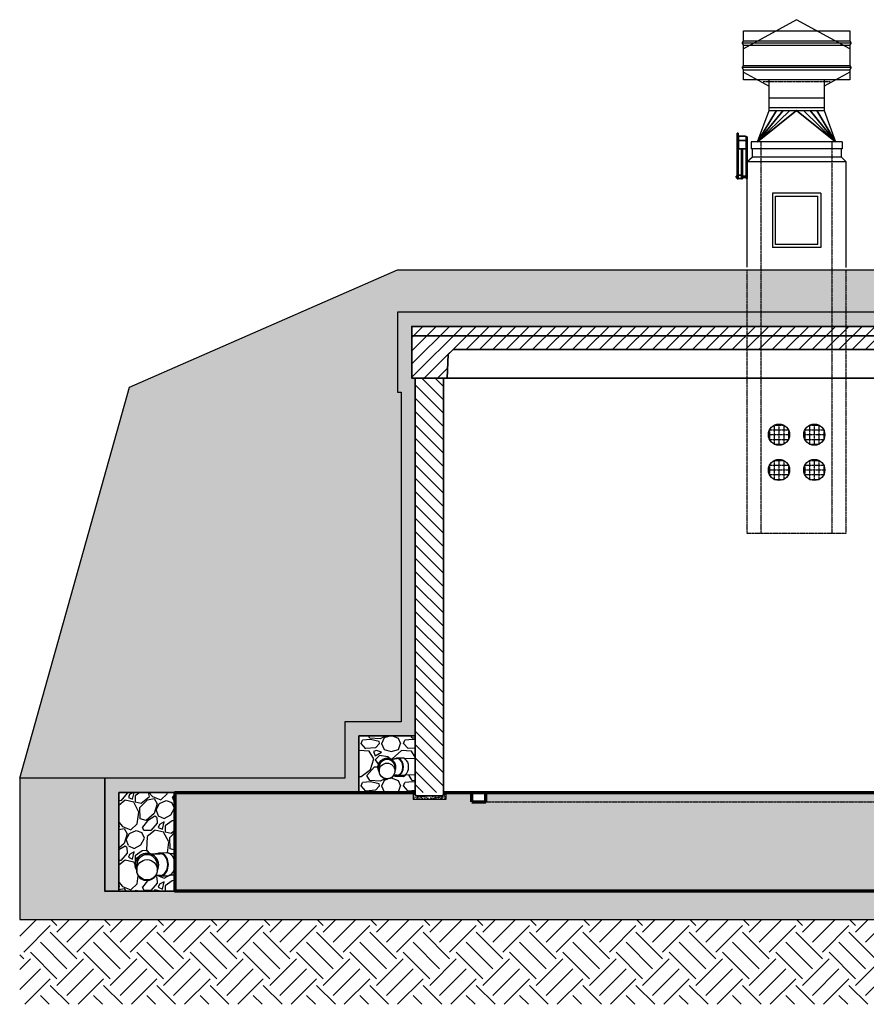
# Model space of a CAD drawing. Header units: inches. Extents: x -1088 to 2672, y -855 to 398.
# Tile 1 of 5: x -1088 to -728, y -855 to -436. Entities that reach past the tile are written whole.
import ezdxf

# ---------------------------------------------------------------- set-up
doc = ezdxf.new("R2010")
doc.units = ezdxf.units.IN
doc.header["$MEASUREMENT"] = 0
doc.linetypes.add('HIDDEN2', pattern=[0.1875, 0.125, -0.0625])
doc.layers.get('Defpoints').update_dxf_attribs({"color": 243})
doc.layers.add('A-WALL-PATT', color=9, linetype='Continuous', lineweight=18, true_color=0x808080)
for name, color, linetype in [('M-DETL-HDLN', 1, 'HIDDEN2'), ('M-DETL-MEDM', 3, 'Continuous'), ('P-PIPE', 3, 'Continuous'), ('S-EARTH', 8, 'Continuous'), ('S-FLOR-HDLN', 1, 'HIDDEN2'), ('S-FLOR-PATT', 8, 'Continuous'), ('S-GRVL', 8, 'Continuous'), ('S-SAND-PATT', 8, 'Continuous'), ('S-SECT-CONC', 4, 'Continuous')]:
    doc.layers.add(name, color=color, linetype=linetype)
for name, color, linetype, lineweight in [('S-FLOR-FTPT', 4, 'Continuous', 70), ('S-ROOF-OTLN', 3, 'Continuous', 35), ('S-ROOF-PATT', 8, 'Continuous', 18), ('S-WALL-PCST', 4, 'Continuous', 35)]:
    doc.layers.add(name, color=color, linetype=linetype, lineweight=lineweight)

msp = doc.modelspace()

# ---------------------------------------------------------------- hatches: boundary and pattern name
at = {"layer": 'A-WALL-PATT'}
h = msp.add_hatch(dxfattribs=at)
h.set_pattern_fill('AR-SAND', color=256, scale=0.47243857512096, style=0)
h.set_pattern_definition([(37.50000000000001, (-2118.188693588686, -949.0631684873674), (-0.02976049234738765, 0.9103058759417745), [0, -0.7181066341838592, 0, -0.8031455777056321, 0, -0.7677126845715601]), (7.499999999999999, (-2118.188693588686, -949.0631684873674), (0.8361107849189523, 1.333290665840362), [0, -0.3873996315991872, 0, -0.6472408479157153, 0, -0.248030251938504]), (327.5, (-2118.769793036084, -949.0631684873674), (1.47124074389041, 0.002673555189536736), [0, -0.23621928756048, 0, -0.8503894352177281, 0, -1.110230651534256]), (317.5, (-2118.769793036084, -949.0631684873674), (1.420210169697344, 0.4146477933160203), [0, -0.11810964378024, 0, -0.5574775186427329, 0, -0.637792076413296])])
h.paths.add_polyline_path([(-914.0567224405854, -766.141110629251), (-919.1674120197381, -766.141110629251), (-919.6790623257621, -765.6293021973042), (-919.6790623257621, -764.641147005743), (-920.6365980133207, -764.6411181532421), (-920.636598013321, -767.6411031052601), (-914.0567224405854, -767.6411031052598)])
h.paths.add_polyline_path([(-906.7271123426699, -764.6411181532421), (-907.6869725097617, -764.6410892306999), (-907.6869725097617, -765.6291708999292), (-908.1991006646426, -766.141110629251), (-913.3128199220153, -766.141110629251), (-913.3128199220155, -767.6411031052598), (-906.7271123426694, -767.6411031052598)])
at = {"layer": 'S-EARTH'}
h = msp.add_hatch(dxfattribs=at)
h.set_pattern_fill('EARTH', color=256, scale=36, angle=45)
h.set_pattern_definition([(45, (-668.953695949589, -30.22293234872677), (0, 12.72792206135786), [9, -9]), (45, (-671.3401813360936, -27.83644696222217), (0, 12.72792206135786), [9, -9]), (45, (-673.7266667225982, -25.44996157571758), (0, 12.72792206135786), [9, -9]), (135, (-673.7266667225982, -23.85897131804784), (-12.72792206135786, 1.77635683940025e-15), [9, -9]), (135, (-671.3401813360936, -21.47248593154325), (-12.72792206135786, 1.77635683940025e-15), [9, -9]), (135, (-668.953695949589, -19.08600054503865), (-12.72792206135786, 1.77635683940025e-15), [9, -9])])
h.paths.add_polyline_path([(-927.1871038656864, -560.6411181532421), (-927.1871038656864, -594.6411181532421), (-925.6871038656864, -594.6411181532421), (-925.6871038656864, -734.654690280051), (-949.6871038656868, -734.654690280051), (-949.6871038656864, -758.6411181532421), (-1087.810897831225, -758.6411181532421), (-1041.089005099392, -592.5113849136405), (-927.1871038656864, -542.6411181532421), (-588.1871038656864, -542.6411181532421), (-474.2852026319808, -592.5113849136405), (-427.5633099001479, -758.6411181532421), (-565.6871038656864, -758.6411181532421), (-565.6871038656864, -734.654690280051), (-589.6871038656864, -734.654690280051), (-589.6871038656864, -594.6411181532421), (-588.1871038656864, -594.6411181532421), (-588.1871038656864, -560.6411181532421)])
h = msp.add_hatch(dxfattribs=at)
h.set_pattern_fill('EARTH', color=256, scale=64, angle=45)
h.set_pattern_definition([(45, (0, -764.6411181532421), (0, 22.62741699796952), [16, -16]), (45, (-4.242640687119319, -760.3984774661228), (0, 22.62741699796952), [16, -16]), (45, (-8.485281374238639, -756.1558367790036), (0, 22.62741699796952), [16, -16]), (135, (-8.485281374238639, -753.3274096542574), (-22.62741699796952, 1.77635683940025e-15), [16, -16]), (135, (-4.242640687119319, -749.0847689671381), (-22.62741699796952, 1.77635683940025e-15), [16, -16]), (135, (0, -744.8421282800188), (-22.62741699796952, 1.77635683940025e-15), [16, -16])])
h.paths.add_polyline_path([(-427.5633099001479, -818.6411181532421), (-1087.810897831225, -818.6411181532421), (-1087.810897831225, -854.6411181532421), (-427.5633099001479, -854.6411181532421)])
at = {"layer": 'S-FLOR-PATT'}
h = msp.add_hatch(dxfattribs=at)
h.set_pattern_fill('AR-CONC', color=8)
h.set_pattern_definition([(49.99999999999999, (0, -623.1132889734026), (7.172601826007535, -0.6275213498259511), [0.75, -8.25]), (355, (0, -623.1132889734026), (-1.38751333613, 7.521921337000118), [0.6, -6.6]), (100.45144446, (0.5977168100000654, -623.1655824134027), (5.78508846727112, 6.894399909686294), [0.6374019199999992, -7.011421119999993]), (46.18420000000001, (0, -621.1132889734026), (10.67241330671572, -1.655192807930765), [1.125, -12.375]), (96.63563549, (0.8893674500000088, -621.2512220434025), (9.346619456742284, 9.741186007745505), [0.95610342, -10.5171376]), (351.1841639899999, (0, -621.1132889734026), (9.346619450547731, 9.741186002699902), [0.9, -9.90000001]), (21, (1, -621.6132889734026), (5.969070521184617, -4.026188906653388), [0.75, -8.25]), (326.0000000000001, (1, -621.6132889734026), (2.433153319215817, 7.25150045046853), [0.6, -6.6]), (71.45144474, (1.497422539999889, -621.9488047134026), (8.402223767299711, 3.225311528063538), [0.6374019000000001, -7.01142112]), (37.50000000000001, (0, -623.1132889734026), (0.1215985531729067, 3.328938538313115), [0, -6.52, 0, -6.7, 0, -6.625]), (7.499999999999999, (0, -623.1132889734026), (2.630695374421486, 3.944117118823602), [0, -3.82, 0, -6.37, 0, -2.525]), (327.5, (-2.230000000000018, -623.1132889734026), (5.33822436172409, -0.2255487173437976), [0, -2.5, 0, -7.8, 0, -10.35]), (317.5, (-3.230000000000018, -623.1132889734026), (5.831861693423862, 1.001049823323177), [0, -3.25, 0, -5.18, 0, -7.35])])
h.paths.add_polyline_path([(-619.6871038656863, -768.6411181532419), (-625.6871038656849, -768.6411181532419), (-625.6871038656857, -764.6411181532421), (-889.687103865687, -764.6411181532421), (-889.6871038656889, -768.6411181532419), (-895.6871038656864, -768.6411181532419), (-895.6871038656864, -764.6411181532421), (-906.7271123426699, -764.6411181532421), (-906.7271123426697, -767.6411031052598), (-920.636598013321, -767.6411031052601), (-920.6365980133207, -764.6411181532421), (-1021.687103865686, -764.6411181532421), (-1021.687103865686, -806.6411181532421), (-493.6871038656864, -806.6411181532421), (-493.6871038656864, -764.6411181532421), (-594.72711234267, -764.6411181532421), (-594.7271123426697, -767.6411031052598), (-608.636598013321, -767.6411031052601), (-608.6365980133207, -764.6411181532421), (-619.6871038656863, -764.6411181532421)])
at = {"layer": 'S-GRVL'}
h = msp.add_hatch(dxfattribs=at)
h.set_pattern_fill('AR-SAND', color=256)
h.set_pattern_definition([(37.50000000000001, (0, 0), (-0.06299335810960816, 1.926823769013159), [0, -1.52, 0, -1.7, 0, -1.625]), (7.499999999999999, (0, 0), (1.769776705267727, 2.82214606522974), [0, -0.82, 0, -1.37, 0, -0.525]), (327.5, (-1.23, 0), (3.114141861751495, 0.005659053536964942), [0, -0.5, 0, -1.8, 0, -2.35]), (317.5, (-1.23, 0), (3.006126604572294, 0.8776755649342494), [0, -0.25, 0, -1.18, 0, -1.35])])
h.paths.add_polyline_path([(-757.6871038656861, -566.6411181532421), (-594.1871038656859, -566.6411181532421), (-594.1871038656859, -588.6411181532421), (-595.6871038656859, -588.6411181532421), (-595.6871038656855, -740.654690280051), (-571.6871038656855, -740.654690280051), (-571.6871038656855, -764.6411181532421), (-469.6871038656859, -764.6411181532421), (-469.6871038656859, -806.6411181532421), (-463.6871038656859, -806.654690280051), (-463.6871038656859, -758.654690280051), (-565.6871038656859, -758.6411181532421), (-565.6871038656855, -734.654690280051), (-589.6871038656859, -734.654690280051), (-589.6871038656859, -594.6411181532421), (-588.1871038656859, -594.6411181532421), (-588.1871038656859, -560.6411181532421), (-757.6871038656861, -560.6411181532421), (-927.1871038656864, -560.6411181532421), (-927.1871038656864, -594.6411181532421), (-925.6871038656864, -594.6411181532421), (-925.6871038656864, -734.654690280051), (-949.6871038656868, -734.654690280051), (-949.6871038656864, -758.6411181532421), (-1051.687103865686, -758.654690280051), (-1051.687103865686, -806.654690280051), (-1045.687103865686, -806.6411181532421), (-1045.687103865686, -764.6411181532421), (-943.6871038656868, -764.6411181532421), (-943.6871038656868, -740.654690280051), (-919.6871038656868, -740.654690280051), (-919.6871038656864, -588.6411181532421), (-921.1871038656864, -588.6411181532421), (-921.1871038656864, -566.6411181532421)])
h = msp.add_hatch(dxfattribs=at)
h.set_pattern_fill('GRAVEL', color=256, scale=18)
h.set_pattern_definition([(228.012787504, (18.96, 12), (-144.0000000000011, -162.0000000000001), [2.421648, -239.7435848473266]), (184.969740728, (17.34, 10.2), (215.9999999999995, 18.00000000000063), [4.155624, -411.4066457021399]), (132.510447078, (13.2, 9.84), (180.0000000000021, -197.9999999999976), [2.930184, -290.0885867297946]), (267.273689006, (6.18, 5.34), (18.00000000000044, 360.0000000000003), [3.784283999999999, -374.6440447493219]), (292.833654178, (6, 1.56), (-89.99999999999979, 216.0000000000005), [3.710789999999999, -367.3687163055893]), (357.273689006, (7.44, -1.859999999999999), (-360.0000000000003, 18.00000000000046), [3.784283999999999, -374.6440447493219]), (37.6942404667, (11.22, -2.04), (-234, -179.9999999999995), [5.004522, -495.447273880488]), (72.2553283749, (15.18, 1.02), (126.0000000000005, 396.0000000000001), [4.724783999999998, -467.753786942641]), (121.429565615, (16.62, 5.52), (-144.0000000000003, 233.9999999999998), [3.7971, -375.913315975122]), (175.236358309, (14.64, 8.76), (197.9999999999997, -18.00000000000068), [4.334976, -212.4137264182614]), (222.397437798, (10.32, 9.12), (-215.9999999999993, -197.9999999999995), [5.606064, -555.0007500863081]), (138.814074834, (24, 5.16), (-126.0000000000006, 108), [1.913417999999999, -189.4292066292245]), (171.46923439, (22.56, 6.419999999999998), (234, -35.99999999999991), [3.640266, -360.387205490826]), (225, (18.96, 6.959999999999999), (-1.998401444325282e-15, -17.99999999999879), [2.545578, -22.9102661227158]), (203.198590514, (17.7, 9.12), (89.9999999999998, 35.99999999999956), [1.370844, -135.7130719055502]), (291.801409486, (16.44, 8.580000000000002), (-17.99999999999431, 54.00000000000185), [1.938654, -94.994312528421]), (30.96375653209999, (17.16, 6.779999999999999), (54.00000000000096, 35.99999999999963), [3.148722, -101.8084121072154]), (161.565051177, (19.86, 8.4), (36.00000000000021, -17.99999999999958), [2.276838, -54.64415988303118]), (16.389540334, (6, 8.580000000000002), (179.9999999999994, 54.00000000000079), [3.1896, -315.7712126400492]), (70.3461759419, (9.06, 9.48), (-72.00000000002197, -198.0000000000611), [2.675898, -264.913339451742]), (293.198590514, (19.86, 12), (-35.99999999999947, 89.99999999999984), [2.74167, -134.3422459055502]), (343.610459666, (20.94, 9.48), (-179.9999999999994, 54.00000000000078), [3.189599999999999, -315.7712126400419]), (339.44395478, (6, -2.58), (-90.00000000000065, 36.00000000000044), [3.075839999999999, -150.7162274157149]), (294.775140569, (8.879999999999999, -3.66), (-90.0000000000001, 198), [2.577204, -255.143575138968]), (66.8014094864, (20.04, -6), (35.99999999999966, 89.99999999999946), [2.74167, -134.3422459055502]), (17.3540246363, (21.12, -3.48), (-233.9999999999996, -71.99999999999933), [3.017358, -298.71762505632]), (69.44395478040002, (11.22, -6), (-36.00000000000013, -89.99999999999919), [1.53792, -152.254147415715]), (101.309932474, (18.96, -6), (-17.99999999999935, 72.00000000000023), [0.91782, -90.8645312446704]), (165.963756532, (18.78, -5.1), (53.99999999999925, -18.00000000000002), [3.71079, -70.5051112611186]), (186.009005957, (15.18, -4.2), (180.0000000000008, 17.99999999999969), [3.4389, -340.4506171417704]), (303.690067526, (17.16, 5.16), (-17.99999999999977, 35.99999999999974), [2.595995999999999, -62.30392695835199]), (353.157226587, (18.6, 3), (306.0000000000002, -36.00000000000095), [4.532292, -448.6961272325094]), (60.9453959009, (23.1, 2.459999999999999), (-71.99999999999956, -125.9999999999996), [1.853208, -183.468134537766]), (90, (24, 4.080000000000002), (-18, 18), [1.08, -16.92]), (120.256437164, (14.82, -3.66), (72.00000000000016, -126.0000000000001), [2.500632, -247.5633598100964]), (48.01278750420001, (13.56, -1.5), (144, 161.9999999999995), [4.843296, -237.3219368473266]), (0, (16.8, 2.1), (18, 18), [4.68, -13.32]), (325.3048464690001, (21.48, 2.1), (180.0000000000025, -125.9999999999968), [2.846051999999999, -281.7589374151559]), (254.054604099, (23.82, 0.4799999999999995), (-18.00000000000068, -72.00000000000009), [2.620836, -128.421142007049]), (207.645975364, (23.1, -2.04), (-341.9999999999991, -180.0000000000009), [4.26717, -422.4505352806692]), (175.42607874, (19.32, -4.02), (-233.9999999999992, 18.00000000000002), [4.514381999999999, -446.9233213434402])])
edge = h.paths.add_edge_path()
edge.add_arc((-931.7084279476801, -755.6019255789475), 3.308280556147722, 184.4144162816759, 328.5015159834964, ccw=False)
edge.add_arc((-931.7760574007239, -753.9061315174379), 3.773922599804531, 70.30340156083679, 211.1190669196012, ccw=False)
edge.add_line((-930.5040969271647, -750.3530190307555), (-928.3775022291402, -750.3087170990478))
edge.add_line((-928.3775022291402, -750.3087170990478), (-927.5103716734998, -749.9591666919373))
edge.add_line((-927.5103716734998, -749.9591666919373), (-924.7128779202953, -749.9591666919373))
edge.add_line((-924.7128779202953, -749.9591666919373), (-924.3308783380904, -750.224284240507))
edge.add_line((-924.3308783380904, -750.224284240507), (-919.6775961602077, -750.1253931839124))
edge.add_line((-919.6871038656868, -750.1275389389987), (-919.6871038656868, -740.654690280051))
edge.add_line((-919.6871038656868, -740.654690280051), (-943.6871038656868, -740.654690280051))
edge.add_line((-943.6871038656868, -740.654690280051), (-943.6871038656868, -764.6411181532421))
edge.add_line((-943.6871038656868, -764.6411181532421), (-919.6871038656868, -764.6411181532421))
edge.add_line((-919.6871038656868, -764.6411181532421), (-919.6871038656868, -757.1602341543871))
edge.add_line((-919.6871038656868, -757.1602341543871), (-924.2193462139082, -757.2494397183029))
edge.add_line((-924.2193462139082, -757.2494397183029), (-925.2011221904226, -757.5130977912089))
edge.add_line((-925.2011221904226, -757.5130977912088), (-927.3471946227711, -757.55533772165))
edge.add_line((-927.3471946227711, -757.5553377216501), (-928.3338304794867, -757.3304227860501))
edge.add_line((-928.3338304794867, -757.3304227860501), (-928.8876093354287, -757.3304227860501))
h = msp.add_hatch(dxfattribs=at)
h.set_pattern_fill('GRAVEL', color=256, scale=18, angle=45)
h.set_pattern_definition([(273.012787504, (-3.563818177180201, 21.89202594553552), (12.72792206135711, -216.3746750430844), [2.421647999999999, -239.7435848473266]), (229.969740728, (-3.43653895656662, 19.47372075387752), (140.0071426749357, 165.4629867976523), [4.155624, -411.4066457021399]), (177.510447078, (-6.10940258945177, 16.29174023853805), (267.2863632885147, -12.72792206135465), [2.930184, -290.0885867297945]), (312.273689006, (-7.891311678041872, 8.145870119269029), (-241.8305191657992, 267.2863632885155), [3.784284, -374.644044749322]), (337.833654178, (-5.345727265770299, 5.345727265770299), (-216.3746750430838, 89.09545442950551), [3.71079, -367.3687163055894]), (42.27368900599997, (-1.909188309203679, 3.945655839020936), (-267.2863632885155, -241.8305191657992), [3.784284, -374.644044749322]), (82.69424046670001, (0.8909545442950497, 6.491240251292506), (-38.1837661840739, -292.7422074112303), [5.004522, -495.447273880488]), (117.2553283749, (1.527350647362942, 11.45512985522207), (-190.9188309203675, 369.1097397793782), [4.724784, -467.7537869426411]), (166.429565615, (-0.6363961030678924, 15.65534413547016), (-267.2863632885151, 63.63961030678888), [3.7971, -375.913315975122]), (220.236358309, (-4.327493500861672, 16.54629867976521), (152.7350647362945, 127.2792206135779), [4.334976, -212.4137264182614]), (267.3974377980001, (-7.636753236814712, 13.74615582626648), (-12.72792206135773, -292.7422074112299), [5.606064, -555.0007500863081]), (183.814074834, (4.836610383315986, 20.61923373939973), (-165.4629867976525, -12.72792206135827), [1.913418, -189.4292066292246]), (216.46923439, (2.927422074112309, 20.49195451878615), (190.9188309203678, 140.0071426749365), [3.640266, -360.387205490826]), (270, (0, 18.32820776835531), (12.727922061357, -12.727922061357), [2.545578, -22.9102661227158]), (248.198590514, (-2.418305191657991, 18.96460387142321), (38.18376618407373, 89.09545442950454), [1.370844, -135.7130719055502]), (336.801409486, (-2.927422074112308, 17.69181166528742), (-50.91168824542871, 25.45584412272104), [1.938654, -94.994312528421]), (75.9637565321, (-1.145512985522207, 16.92813634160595), (12.72792206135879, 63.63961030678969), [3.148722, -101.8084121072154]), (206.5650511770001, (-0.381837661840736, 19.98283763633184), (38.18376618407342, 12.7279220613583), [2.276838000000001, -54.64415988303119]), (61.38954033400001, (-10.30961686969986, 10.30961686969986), (89.09545442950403, 165.4629867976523), [3.1896, -315.7712126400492]), (115.3461759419, (-8.782266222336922, 13.10975972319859), (89.09545442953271, -190.9188309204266), [2.675898, -264.913339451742]), (338.198590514, (-2.927422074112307, 22.52842204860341), (-89.09545442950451, 38.18376618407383), [2.74167, -134.3422459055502]), (28.61045966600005, (-0.3818376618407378, 21.51018828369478), (-165.4629867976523, -89.09545442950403), [3.1896, -315.7712126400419]), (24.44395478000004, (-2.418305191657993, 2.418305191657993), (-89.09545442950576, -38.18376618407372), [3.07584, -150.716227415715]), (339.775140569, (0.3818376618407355, 3.691097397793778), (-203.6467529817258, 76.36753236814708), [2.577204, -255.143575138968]), (111.8014094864, (9.927779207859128, 9.927779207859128), (-38.18376618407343, 89.09545442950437), [2.74167, -134.3422459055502]), (62.3540246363, (8.909545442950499, 12.4733636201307), (-114.5512985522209, -216.3746750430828), [3.017358, -298.71762505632]), (114.4439547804, (3.691097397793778, 3.691097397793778), (38.18376618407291, -89.09545442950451), [1.53792, -152.254147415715]), (146.309932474, (9.164103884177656, 9.164103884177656), (-63.63961030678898, 38.18376618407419), [0.91782, -90.8645312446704]), (210.963756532, (8.400428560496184, 9.673220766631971), (50.91168824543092, 25.45584412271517), [3.71079, -70.50511126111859]), (231.009005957, (5.218448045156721, 7.764032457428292), (114.5512985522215, 140.0071426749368), [3.4389, -340.4506171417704]), (348.690067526, (0, 15.78262335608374), (-38.18376618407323, 12.72792206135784), [2.595996, -62.303926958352]), (38.15722658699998, (2.545584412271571, 15.27350647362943), (241.8305191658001, 190.9188309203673), [4.532291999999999, -448.6961272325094]), (105.9453959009, (6.10940258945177, 18.07364932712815), (38.18376618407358, -140.0071426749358), [1.853208, -183.468134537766]), (135, (5.600285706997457, 19.85555841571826), (-25.45584412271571, 3.552713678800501e-15), [1.08, -16.92]), (165.256437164, (4.582051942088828, 7.891311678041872), (140.0071426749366, -38.18376618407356), [2.500632, -247.5633598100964]), (93.01278750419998, (2.163746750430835, 8.527707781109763), (-12.72792206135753, 216.3746750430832), [4.843296, -237.3219368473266]), (45, (1.909188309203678, 13.36431816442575), (0, 25.45584412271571), [4.68, -13.32]), (10.30484646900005, (5.218448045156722, 16.67357790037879), (216.3746750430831, 38.18376618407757), [2.846052, -281.7589374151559]), (299.054604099, (8.01859089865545, 17.18269478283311), (38.18376618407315, -63.63961030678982), [2.620836, -128.421142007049]), (252.645975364, (9.291383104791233, 14.89166881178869), (-114.5512985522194, -369.1097397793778), [4.267169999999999, -422.4505352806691]), (220.42607874, (8.01859089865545, 10.81873375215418), (-178.1909088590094, -152.7350647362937), [4.514381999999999, -446.9233213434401])])
h.paths.add_polyline_path([(-1051.687103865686, -758.6411181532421), (-1087.810897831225, -758.6411181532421), (-1087.810897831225, -818.6411181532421), (-427.5633099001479, -818.6411181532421), (-427.5633099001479, -758.6411181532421), (-463.6871038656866, -758.6411181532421), (-463.6871038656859, -782.654690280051), (-463.6871038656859, -806.6411181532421), (-1051.687103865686, -806.6411181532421), (-1051.687103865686, -782.654690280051)])
h = msp.add_hatch(dxfattribs=at)
h.set_pattern_fill('GRAVEL', color=256, scale=18, angle=45)
h.set_pattern_definition([(273.012787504, (14.02986366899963, 166.4722752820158), (12.72792206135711, -216.3746750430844), [2.421647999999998, -239.7435848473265]), (229.969740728, (14.15714288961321, 164.0539700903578), (140.0071426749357, 165.4629867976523), [4.155624, -411.4066457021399]), (177.510447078, (11.48427925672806, 160.8719895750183), (267.2863632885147, -12.72792206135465), [2.930183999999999, -290.0885867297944]), (312.273689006, (9.702370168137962, 152.7261194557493), (-241.8305191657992, 267.2863632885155), [3.784284, -374.644044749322]), (337.833654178, (12.24795458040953, 149.9259766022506), (-216.3746750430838, 89.09545442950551), [3.710789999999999, -367.3687163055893]), (42.27368900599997, (15.68449353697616, 148.5259051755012), (-267.2863632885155, -241.8305191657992), [3.784284, -374.644044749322]), (82.69424046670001, (18.48463639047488, 151.0714895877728), (-38.1837661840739, -292.7422074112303), [5.004522, -495.447273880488]), (117.2553283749, (19.12103249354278, 156.0353791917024), (-190.9188309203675, 369.1097397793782), [4.724784, -467.7537869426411]), (166.429565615, (16.95728574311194, 160.2355934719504), (-267.2863632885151, 63.63961030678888), [3.7971, -375.913315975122]), (220.236358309, (13.26618834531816, 161.1265480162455), (152.7350647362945, 127.2792206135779), [4.334976, -212.4137264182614]), (267.3974377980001, (9.956928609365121, 158.3264051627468), (-12.72792206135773, -292.7422074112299), [5.606064, -555.0007500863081]), (183.814074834, (22.43029222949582, 165.19948307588), (-165.4629867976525, -12.72792206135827), [1.913418, -189.4292066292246]), (216.46923439, (20.52110392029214, 165.0722038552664), (190.9188309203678, 140.0071426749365), [3.640266, -360.387205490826]), (270, (17.59368184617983, 162.9084571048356), (12.727922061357, -12.727922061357), [2.545578, -22.9102661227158]), (248.198590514, (15.17537665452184, 163.5448532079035), (38.18376618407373, 89.09545442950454), [1.370844, -135.7130719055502]), (336.801409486, (14.66625977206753, 162.2720610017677), (-50.91168824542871, 25.45584412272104), [1.938654, -94.994312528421]), (75.9637565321, (16.44816886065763, 161.5083856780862), (12.72792206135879, 63.63961030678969), [3.148722, -101.8084121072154]), (206.5650511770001, (17.2118441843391, 164.5630869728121), (38.18376618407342, 12.7279220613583), [2.276838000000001, -54.64415988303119]), (61.38954033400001, (7.28406497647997, 154.8898662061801), (89.09545442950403, 165.4629867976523), [3.1896, -315.7712126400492]), (115.3461759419, (8.811415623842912, 157.6900090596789), (89.09545442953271, -190.9188309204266), [2.675898, -264.913339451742]), (338.198590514, (14.66625977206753, 167.1086713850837), (-89.09545442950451, 38.18376618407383), [2.74167, -134.3422459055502]), (28.61045966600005, (17.2118441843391, 166.0904376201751), (-165.4629867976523, -89.09545442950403), [3.189599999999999, -315.7712126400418]), (24.44395478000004, (15.17537665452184, 146.9985545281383), (-89.09545442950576, -38.18376618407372), [3.07584, -150.716227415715]), (339.775140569, (17.97551950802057, 148.2713467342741), (-203.6467529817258, 76.36753236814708), [2.577204, -255.143575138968]), (111.8014094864, (27.52146105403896, 154.5080285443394), (-38.18376618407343, 89.09545442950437), [2.74167, -134.3422459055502]), (62.3540246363, (26.50322728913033, 157.053612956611), (-114.5512985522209, -216.3746750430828), [3.017358, -298.71762505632]), (114.4439547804, (21.28477924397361, 148.2713467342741), (38.18376618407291, -89.09545442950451), [1.53792, -152.254147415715]), (146.309932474, (26.75778573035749, 153.7443532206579), (-63.63961030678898, 38.18376618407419), [0.91782, -90.8645312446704]), (210.963756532, (25.99411040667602, 154.2534701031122), (50.91168824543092, 25.45584412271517), [3.710789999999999, -70.50511126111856]), (231.009005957, (22.81212989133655, 152.3442817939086), (114.5512985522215, 140.0071426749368), [3.4389, -340.4506171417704]), (348.690067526, (17.59368184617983, 160.362872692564), (-38.18376618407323, 12.72792206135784), [2.595996, -62.303926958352]), (38.15722658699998, (20.1392662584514, 159.8537558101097), (241.8305191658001, 190.9188309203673), [4.532291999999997, -448.6961272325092]), (105.9453959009, (23.7030844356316, 162.6538986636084), (38.18376618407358, -140.0071426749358), [1.853208, -183.468134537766]), (135, (23.19396755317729, 164.4358077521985), (-25.45584412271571, 3.552713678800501e-15), [1.08, -16.92]), (165.256437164, (22.17573378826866, 152.4715610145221), (140.0071426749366, -38.18376618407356), [2.500632, -247.5633598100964]), (93.01278750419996, (19.75742859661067, 153.10795711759), (-12.72792206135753, 216.3746750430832), [4.843296, -237.3219368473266]), (45, (19.50287015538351, 157.944567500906), (0, 25.45584412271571), [4.68, -13.32]), (10.30484646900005, (22.81212989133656, 161.2538272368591), (216.3746750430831, 38.18376618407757), [2.846051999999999, -281.7589374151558]), (299.054604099, (25.61227274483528, 161.7629441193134), (38.18376618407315, -63.63961030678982), [2.620836, -128.421142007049]), (252.645975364, (26.88506495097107, 159.471918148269), (-114.5512985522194, -369.1097397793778), [4.267169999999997, -422.450535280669]), (220.42607874, (25.61227274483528, 155.3989830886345), (-178.1909088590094, -152.7350647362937), [4.514381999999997, -446.92332134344])])
edge = h.paths.add_edge_path()
edge.add_line((-1021.687103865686, -790.3887256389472), (-1021.687103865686, -764.6411181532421))
edge.add_line((-1021.687103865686, -764.6411181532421), (-1045.687103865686, -764.6411181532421))
edge.add_line((-1045.687103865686, -764.6411181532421), (-1045.687103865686, -806.6411181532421))
edge.add_line((-1045.687103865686, -806.6411181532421), (-1021.687103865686, -806.6411181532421))
edge.add_line((-1021.687103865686, -806.6411181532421), (-1021.687103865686, -799.7401726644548))
edge.add_line((-1021.687103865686, -799.7401726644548), (-1023.934664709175, -799.7844101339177))
edge.add_line((-1023.934664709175, -799.7844101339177), (-1024.725771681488, -800.2605606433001))
edge.add_line((-1024.725771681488, -800.2605606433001), (-1028.591173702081, -800.230515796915))
edge.add_line((-1028.591173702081, -800.230515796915), (-1029.359685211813, -799.9556599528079))
edge.add_line((-1029.359685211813, -799.9556599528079), (-1030.091169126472, -799.9055851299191))
edge.add_arc((-1033.801506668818, -797.9122438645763), 4.211889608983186, 179.2425400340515, 331.7535351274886, ccw=False)
edge.add_arc((-1033.848350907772, -795.3271172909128), 4.872641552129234, 73.30209095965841, 211.2726994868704, ccw=False)
edge.add_line((-1032.448316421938, -790.6599405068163), (-1030.146616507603, -790.6156385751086))
edge.add_line((-1030.146616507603, -790.6156385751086), (-1028.58331268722, -790.3945858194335))
edge.add_line((-1028.58331268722, -790.3945858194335), (-1026.718073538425, -790.2462187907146))
edge.add_line((-1026.718073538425, -790.2462187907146), (-1025.383554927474, -790.2048580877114))
edge.add_line((-1025.383554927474, -790.2048580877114), (-1023.855285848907, -790.5601239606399))
edge.add_line((-1023.855285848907, -790.5601239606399), (-1021.687103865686, -790.3887256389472))
at = {"layer": 'S-ROOF-PATT'}
h = msp.add_hatch(dxfattribs=at)
h.set_pattern_fill('ANSI31', color=256, scale=32)
h.set_pattern_definition([(45, (0, -623.1132889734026), (-2.82842712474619, 2.82842712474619), [])])
h.paths.add_polyline_path([(-903.5489148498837, -576.5161181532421), (-905.6624238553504, -578.6296271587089), (-906.1871038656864, -588.6411181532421), (-921.1871038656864, -588.6411181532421), (-921.1871038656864, -570.6411181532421), (-594.1871038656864, -570.6411181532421), (-594.1871038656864, -588.6411181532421), (-609.1871038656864, -588.6411181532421), (-609.7117838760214, -578.6296271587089), (-611.8252928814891, -576.5161181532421)])
h.paths.add_polyline_path([(-921.1871038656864, -570.6411181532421), (-594.1871038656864, -570.6411181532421), (-594.1871038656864, -566.6411181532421), (-921.1871038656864, -566.6411181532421)])
h = msp.add_hatch(dxfattribs=at)
h.set_pattern_fill('ANSI31', color=256, scale=32, angle=90)
h.set_pattern_definition([(135, (0, -623.1132889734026), (-2.82842712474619, -2.82842712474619), [])])
h.paths.add_polyline_path([(-919.6871038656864, -764.6411181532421), (-919.6871038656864, -588.6411181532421), (-907.6871038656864, -588.6411181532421), (-907.6871038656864, -764.6411181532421)])

# ---------------------------------------------------------------- linework, layer by layer
at = {"layer": 'Defpoints'}
for p, q in [((-943.6871038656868, -764.6411181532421), (-943.6871038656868, -740.654690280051)), ((-943.6871038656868, -740.654690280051), (-919.6871038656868, -740.654690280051)), ((-919.6871038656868, -740.654690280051), (-919.6871038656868, -764.6411181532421)), ((-919.6871038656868, -764.6411181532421), (-943.6871038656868, -764.6411181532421)), ((-1045.687103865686, -806.6411181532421), (-1045.687103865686, -782.654690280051)), ((-1021.687103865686, -782.654690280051), (-1021.687103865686, -806.6411181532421)), ((-1021.687103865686, -806.6411181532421), (-1045.687103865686, -806.6411181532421))]:
    msp.add_line(p, q, dxfattribs=at)
for points in [[(-927.1871038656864, -560.6411181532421), (-927.1871038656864, -594.6411181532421), (-925.6871038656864, -594.6411181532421), (-925.6871038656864, -734.654690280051), (-949.6871038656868, -734.654690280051), (-949.6871038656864, -758.6411181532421), (-1087.810897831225, -758.6411181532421), (-1041.089005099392, -592.5113849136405), (-927.1871038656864, -542.6411181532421), (-588.1871038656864, -542.6411181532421), (-474.2852026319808, -592.5113849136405), (-427.5633099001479, -758.6411181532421), (-565.6871038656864, -758.6411181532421), (-565.6871038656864, -734.654690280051), (-589.6871038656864, -734.654690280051), (-589.6871038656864, -594.6411181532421), (-588.1871038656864, -594.6411181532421), (-588.1871038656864, -560.6411181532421), (-927.1871038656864, -560.6411181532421)], [(-928.9257227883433, -757.3304227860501), (-928.9323288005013, -757.3422026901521)], [(-1030.080907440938, -799.8901691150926), (-1030.089534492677, -799.9055529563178)]]:
    msp.add_lwpolyline(points, dxfattribs=at)
msp.add_lwpolyline([(-919.6871038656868, -750.1275389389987), (-919.6871038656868, -740.654690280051), (-943.6871038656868, -740.654690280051), (-943.6871038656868, -764.6411181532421), (-919.6871038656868, -764.6411181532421), (-919.6871038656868, -757.1602341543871), (-924.2193462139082, -757.2494397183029), (-925.2011221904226, -757.5130977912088), (-927.3471946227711, -757.5553377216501), (-928.3338304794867, -757.3304227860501), (-928.8876093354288, -757.3304227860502, -0.7271233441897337), (-935.0068942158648, -755.8565635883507, -0.7055247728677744), (-930.5040969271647, -750.3530190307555), (-928.3775022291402, -750.3087170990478), (-927.5103716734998, -749.9591666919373), (-924.7128779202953, -749.9591666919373), (-924.3308783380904, -750.224284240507), (-919.6775961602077, -750.1253931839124)], format="xyb", dxfattribs=at)
for points in [[(-427.5633099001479, -818.6411181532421), (-427.5633099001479, -758.6411181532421), (-463.6871038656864, -758.654690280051), (-463.6871038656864, -806.654690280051), (-1051.687103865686, -806.6411181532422), (-1051.687103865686, -758.6411181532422), (-1087.810897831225, -758.6411181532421), (-1087.810897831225, -818.6411181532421)], [(-1051.687103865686, -758.6411181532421), (-1087.810897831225, -758.6411181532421), (-1087.810897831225, -818.6411181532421), (-427.5633099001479, -818.6411181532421), (-427.5633099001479, -758.6411181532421), (-463.6871038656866, -758.6411181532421), (-463.6871038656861, -782.654690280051), (-463.6871038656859, -782.654690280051), (-463.6871038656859, -806.6411181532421), (-1051.687103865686, -806.6411181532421), (-1051.687103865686, -782.654690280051), (-1051.687103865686, -782.654690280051)]]:
    msp.add_lwpolyline(points, close=True, dxfattribs=at)
msp.add_lwpolyline([(-1021.687103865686, -790.3887256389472), (-1021.687103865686, -764.6411181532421), (-1045.687103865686, -764.6411181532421), (-1045.687103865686, -806.6411181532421), (-1021.687103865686, -806.6411181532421), (-1021.687103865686, -799.7401726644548), (-1023.934664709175, -799.7844101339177), (-1024.725771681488, -800.2605606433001), (-1028.591173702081, -800.230515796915), (-1029.359685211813, -799.9556599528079), (-1030.091169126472, -799.9055851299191, -0.7848825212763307), (-1038.013028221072, -797.8565635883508, -0.6870921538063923), (-1032.448316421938, -790.6599405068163), (-1030.146616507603, -790.6156385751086), (-1028.58331268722, -790.3945858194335), (-1026.718073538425, -790.2462187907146), (-1025.383554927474, -790.2048580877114), (-1023.855285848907, -790.5601239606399)], format="xyb", close=True, dxfattribs=at)
at = {"layer": 'M-DETL-HDLN'}
for p, q in [((-772.6871038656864, -654.6411181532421), (-772.6871038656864, -488.1968002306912)), ((-742.6871038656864, -488.1968002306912), (-742.6871038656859, -654.6411181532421)), ((-778.6871038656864, -654.6411181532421), (-778.6871038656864, -542.8681038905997)), ((-736.6871038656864, -542.6411181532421), (-736.6871038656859, -654.6411181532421)), ((-736.6871038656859, -654.6411181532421), (-778.6871038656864, -654.6411181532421))]:
    msp.add_line(p, q, dxfattribs=at)
msp.add_lwpolyline([(-771.8948738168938, -462.6411181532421), (-743.4066110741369, -462.6411181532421)], dxfattribs=at)
at = {"layer": 'M-DETL-MEDM'}
for p, q in [((-757.6155940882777, -436.3744649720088), (-780.1780940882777, -448.6869649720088)), ((-735.0530940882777, -448.6869649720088), (-757.6155940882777, -436.3744649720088)), ((-734.7453495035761, -446.2990694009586), (-780.3739111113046, -446.2990694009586)), ((-780.1780940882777, -445.3929170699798), (-735.0530940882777, -445.3929170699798)), ((-780.1780940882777, -447.2052217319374), (-735.0530940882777, -447.2052217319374)), ((-780.1780940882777, -455.8181807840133), (-735.0530940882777, -455.8181807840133)), ((-734.7453495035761, -456.7243331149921), (-780.3739111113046, -456.7243331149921)), ((-780.1780940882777, -457.6304854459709), (-735.0530940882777, -457.6304854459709)), ((-780.1780940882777, -458.6665172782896), (-769.3030940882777, -464.5619649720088)), ((-735.0530940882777, -458.6665172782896), (-745.9280940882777, -464.5619649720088)), ((-769.3030940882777, -469.5093002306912), (-769.3030940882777, -461.9369649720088)), ((-745.9280940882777, -461.9369649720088), (-745.9280940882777, -469.5093002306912)), ((-769.3030940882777, -475.0093002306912), (-769.3030940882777, -469.5093002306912)), ((-769.3030940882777, -469.5093002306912), (-745.9280940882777, -469.5093002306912)), ((-745.9280940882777, -469.5093002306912), (-745.9280940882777, -475.0093002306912)), ((-774.2496038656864, -488.1968002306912), (-769.3030940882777, -475.0093002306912)), ((-745.9280940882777, -473.7593002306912), (-769.3030940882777, -473.7593002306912)), ((-769.3030940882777, -475.0093002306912), (-745.9280940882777, -475.0093002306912)), ((-745.9280940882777, -475.0093002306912), (-741.0621038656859, -488.1968002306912)), ((-738.2557866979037, -488.1968002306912), (-776.9309210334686, -488.1968002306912)), ((-776.9309210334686, -488.1968002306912), (-776.9309210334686, -491.2301066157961)), ((-738.2557866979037, -488.1968002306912), (-738.2557866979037, -491.2301066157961)), ((-738.2557866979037, -491.2301066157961), (-776.9309210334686, -491.2301066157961)), ((-776.4371038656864, -494.6411181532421), (-776.4371038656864, -491.2301066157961)), ((-738.7496038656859, -491.2036181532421), (-738.7496038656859, -494.6591377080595)), ((-778.6871038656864, -496.6411181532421), (-776.4371038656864, -494.6411181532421)), ((-778.6871038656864, -541.5061894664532), (-778.6871038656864, -496.6411181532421)), ((-778.6871038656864, -496.6411181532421), (-736.6871038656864, -496.6411181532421)), ((-776.4371038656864, -494.6411181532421), (-738.7496038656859, -494.6411181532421)), ((-738.7496038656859, -494.6591377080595), (-736.6871038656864, -496.6411181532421)), ((-736.6871038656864, -496.6411181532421), (-736.6871038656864, -541.5818541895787))]:
    msp.add_line(p, q, dxfattribs=at)
at = {"layer": 'M-DETL-MEDM', "linetype": 'Continuous'}
for p, q in [((-747.3343440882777, -510.0786181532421), (-767.8968440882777, -510.0786181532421)), ((-767.8968440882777, -510.0786181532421), (-767.8968440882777, -533.2036181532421)), ((-747.3343440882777, -510.0786181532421), (-747.3343440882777, -533.2036181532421)), ((-766.6155940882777, -531.9223681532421), (-766.6155940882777, -511.3598681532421)), ((-766.6155940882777, -511.3598681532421), (-748.6155940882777, -511.3598681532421)), ((-748.6155940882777, -531.9223681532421), (-748.6155940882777, -511.3598681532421)), ((-747.3343440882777, -533.2036181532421), (-767.8968440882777, -533.2036181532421)), ((-748.6155940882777, -531.9223681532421), (-766.6155940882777, -531.9223681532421))]:
    msp.add_line(p, q, dxfattribs=at)
at = {"layer": 'M-DETL-MEDM'}
msp.add_lwpolyline([(-735.0530940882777, -451.5117012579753), (-735.0530940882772, -455.8181807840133, 0.1316524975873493), (-735.0196004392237, -455.9431807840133), (-734.6407707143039, -456.5993331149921, -0.2679491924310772), (-734.6407707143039, -456.8493331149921), (-735.0196004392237, -457.5054854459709, 0.1316524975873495), (-735.0530940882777, -457.6304854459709), (-735.0530940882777, -461.9369649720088), (-780.1780940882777, -461.9369649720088), (-780.1780940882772, -457.6304854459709, 0.1316524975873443), (-780.2115877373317, -457.5054854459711), (-780.5904174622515, -456.8493331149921, -0.2679491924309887), (-780.5904174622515, -456.5993331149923), (-780.2115877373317, -455.9431807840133, 0.1316524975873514), (-780.1780940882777, -455.8181807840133), (-780.1780940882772, -447.2052217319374, 0.1316524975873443), (-780.2115877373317, -447.0802217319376), (-780.5904174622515, -446.4240694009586, -0.2679491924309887), (-780.5904174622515, -446.1740694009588), (-780.2115877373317, -445.5179170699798, 0.1316524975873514), (-780.1780940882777, -445.3929170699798), (-780.1780940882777, -441.0864375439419), (-735.0530940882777, -441.0864375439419), (-735.0530940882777, -445.3929170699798, 0.1316524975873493), (-735.0196004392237, -445.5179170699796), (-734.6407707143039, -446.1740694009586, -0.2679491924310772), (-734.6407707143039, -446.4240694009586), (-735.0196004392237, -447.0802217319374, 0.1316524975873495), (-735.0530940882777, -447.2052217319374)], format="xyb", close=True, dxfattribs=at)
for centre in [(-765.1155940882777, -612.6411181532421), (-750.1155940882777, -612.6411181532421), (-765.1155940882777, -627.6400697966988), (-750.1155940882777, -627.6400697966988)]:
    msp.add_circle(centre, 4.5, dxfattribs=at)
at = {"layer": 'P-PIPE'}
for p, q in [((-930.5040969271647, -750.3530190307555), (-927.4115497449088, -750.2885940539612)), ((-925.2011221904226, -750.01564044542), (-927.4217579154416, -750.0593479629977)), ((-924.3308783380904, -750.224284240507), (-919.6797666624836, -750.1273860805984)), ((-927.3519041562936, -757.3110960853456), (-928.9335804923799, -757.3422273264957)), ((-925.2011221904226, -757.5130977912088), (-927.4217579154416, -757.5568053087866)), ((-919.6794471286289, -757.1600834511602), (-924.2193462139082, -757.2494397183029)), ((-1025.216804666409, -790.337506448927), (-1028.116820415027, -790.3945858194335)), ((-1032.142168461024, -790.7781024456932), (-1028.10348916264, -790.693967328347)), ((-1024.080318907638, -790.6099826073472), (-1021.687103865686, -790.5601239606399)), ((-1028.025595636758, -799.8649296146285), (-1030.091169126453, -799.9055851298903)), ((-1025.216804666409, -800.1287316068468), (-1028.116820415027, -800.1858109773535)), ((-1021.687103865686, -799.7401726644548), (-1023.934664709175, -799.7844101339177))]:
    msp.add_line(p, q, dxfattribs=at)
at = {"layer": 'P-PIPE', "lineweight": -3}
for p, q in [((-934.9996038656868, -753.9274846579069), (-934.9996038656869, -755.7602357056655)), ((-928.3746038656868, -753.9274846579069), (-928.3746038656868, -755.7602357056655)), ((-1038.013028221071, -795.4461380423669), (-1038.013028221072, -797.839599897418)), ((-1029.361179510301, -795.4461380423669), (-1029.361179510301, -797.839599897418))]:
    msp.add_line(p, q, dxfattribs=at)
for centre, radius in [((-931.6871038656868, -755.5008242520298), 3.3125), ((-1033.687103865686, -797.5008242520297), 4.325924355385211)]:
    msp.add_circle(centre, radius, dxfattribs=at)
for centre, radius, start, end in [((-931.6871038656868, -753.9274846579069), 3.785714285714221, 330.6744029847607, 209.3255970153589), ((-931.6871038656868, -753.9274846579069), 3.3125, 0, 179.9999999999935), ((-1033.687103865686, -795.4461380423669), 4.943913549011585, 330.6744029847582, 209.3255970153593), ((-1033.687103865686, -795.4461380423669), 4.325924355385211, 0, 179.9999999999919)]:
    msp.add_arc(centre, radius, start, end, dxfattribs=at)
at = {"layer": 'P-PIPE'}
for centre, major_axis, ratio, start_param, end_param in [((-927.4217579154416, -753.8080766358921), (0, -3.748728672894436), 0.7109002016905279, 5.933880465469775, 9.791579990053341), ((-927.4217579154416, -753.8005178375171), (0, -3.511953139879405), 0.7109002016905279, 6.283185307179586, 9.420689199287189), ((-925.2011221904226, -753.7643691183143), (0, -3.748728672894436), 0.7109002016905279, 0, 3.169575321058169), ((-1028.116820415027, -795.2901983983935), (0, -4.895612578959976), 0.710900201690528, 5.933880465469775, 9.791579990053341), ((-1025.216804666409, -795.233119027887), (0, -4.895612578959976), 0.710900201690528, 0, 3.169575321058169), ((-1028.116820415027, -795.2803270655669), (0, -4.586398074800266), 0.7109002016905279, 6.283185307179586, 9.420689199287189)]:
    msp.add_ellipse(centre, major_axis=major_axis, ratio=ratio, start_param=start_param, end_param=end_param, dxfattribs=at)
at = {"layer": 'S-EARTH'}
for p, q in [((-1041.089005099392, -592.5113849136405), (-927.1871038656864, -542.6411181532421)), ((-927.1871038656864, -542.6411181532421), (-588.1871038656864, -542.6411181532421))]:
    msp.add_line(p, q, dxfattribs=at)
at = {"layer": 'S-EARTH', "linetype": 'HIDDEN2'}
for p, q in [((-769.146722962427, -610.6411181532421), (-761.0844652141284, -610.6411181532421)), ((-769.1155940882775, -610.579565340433), (-769.1155940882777, -614.7026709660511)), ((-767.1771469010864, -608.6411181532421), (-763.054041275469, -608.6411181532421)), ((-767.1155940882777, -608.6099892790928), (-767.1155940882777, -616.6722470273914)), ((-765.1155940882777, -608.1411181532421), (-765.1155940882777, -617.1411181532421)), ((-763.1155940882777, -608.6099892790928), (-763.1155940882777, -616.6722470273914)), ((-761.1155940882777, -610.5795653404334), (-761.1155940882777, -614.7026709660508)), ((-754.146722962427, -610.6411181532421), (-746.0844652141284, -610.6411181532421)), ((-754.1155940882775, -610.579565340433), (-754.1155940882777, -614.7026709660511)), ((-752.1771469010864, -608.6411181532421), (-748.054041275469, -608.6411181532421)), ((-752.1155940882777, -608.6099892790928), (-752.1155940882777, -616.6722470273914)), ((-750.1155940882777, -608.1411181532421), (-750.1155940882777, -617.1411181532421)), ((-748.1155940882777, -608.6099892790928), (-748.1155940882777, -616.6722470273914)), ((-746.1155940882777, -610.5795653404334), (-746.1155940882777, -614.7026709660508)), ((-769.6155940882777, -612.6411181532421), (-760.6155940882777, -612.6411181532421)), ((-769.146722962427, -614.6411181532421), (-761.0844652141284, -614.6411181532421)), ((-754.6155940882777, -612.6411181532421), (-745.6155940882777, -612.6411181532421)), ((-754.146722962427, -614.6411181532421), (-746.0844652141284, -614.6411181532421)), ((-767.1771469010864, -616.6411181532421), (-763.054041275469, -616.6411181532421)), ((-752.1771469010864, -616.6411181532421), (-748.054041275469, -616.6411181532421)), ((-765.1155940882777, -623.1400697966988), (-765.1155940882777, -632.1400697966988)), ((-750.1155940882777, -623.1400697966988), (-750.1155940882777, -632.1400697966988)), ((-769.146722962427, -625.6400697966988), (-761.0844652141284, -625.6400697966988)), ((-769.1155940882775, -625.5785169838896), (-769.1155940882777, -629.7016226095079)), ((-767.1771469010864, -623.6400697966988), (-763.054041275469, -623.6400697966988)), ((-767.1155940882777, -623.6089409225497), (-767.1155940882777, -631.6711986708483)), ((-763.1155940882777, -623.6089409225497), (-763.1155940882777, -631.6711986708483)), ((-761.1155940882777, -625.57851698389), (-761.1155940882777, -629.7016226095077)), ((-754.146722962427, -625.6400697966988), (-746.0844652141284, -625.6400697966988)), ((-754.1155940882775, -625.5785169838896), (-754.1155940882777, -629.7016226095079)), ((-752.1771469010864, -623.6400697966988), (-748.054041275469, -623.6400697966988)), ((-752.1155940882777, -623.6089409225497), (-752.1155940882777, -631.6711986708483)), ((-748.1155940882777, -623.6089409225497), (-748.1155940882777, -631.6711986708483)), ((-746.1155940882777, -625.57851698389), (-746.1155940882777, -629.7016226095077)), ((-769.6155940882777, -627.6400697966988), (-760.6155940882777, -627.6400697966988)), ((-769.146722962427, -629.6400697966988), (-761.0844652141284, -629.6400697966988)), ((-754.6155940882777, -627.6400697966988), (-745.6155940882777, -627.6400697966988)), ((-754.146722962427, -629.6400697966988), (-746.0844652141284, -629.6400697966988)), ((-767.1771469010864, -631.6400697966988), (-763.054041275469, -631.6400697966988)), ((-752.1771469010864, -631.6400697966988), (-748.054041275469, -631.6400697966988))]:
    msp.add_line(p, q, dxfattribs=at)
at = {"layer": 'S-FLOR-FTPT'}
for p, q in [((-895.6871038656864, -768.6411181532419), (-895.6871038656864, -764.6411181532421)), ((-889.6871038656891, -768.6411181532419), (-889.6871038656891, -764.6411181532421)), ((-895.6871038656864, -768.6411181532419), (-889.6871038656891, -768.6411181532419))]:
    msp.add_line(p, q, dxfattribs=at)
for points in [[(-595.6871038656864, -764.6411181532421), (-493.6871038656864, -764.6411181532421), (-493.6871038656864, -806.6411181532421), (-1021.687103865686, -806.6411181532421), (-1021.687103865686, -764.6411181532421), (-919.6871038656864, -764.6411181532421)], [(-907.6871038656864, -764.6411181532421), (-607.6871038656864, -764.6411181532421)]]:
    msp.add_lwpolyline(points, dxfattribs=at)
at = {"layer": 'S-FLOR-HDLN'}
msp.add_line((-889.6871038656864, -768.6411181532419), (-625.6871038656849, -768.6411181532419), dxfattribs=at)
at = {"layer": 'S-ROOF-OTLN', "color": 1}
for p, q in [((-763.3655940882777, -475.0093002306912), (-774.2496038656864, -488.1968002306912)), ((-757.6155940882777, -475.0093002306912), (-774.2496038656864, -488.1968002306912)), ((-774.2496038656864, -488.1968002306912), (-760.4905940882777, -475.0093002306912)), ((-766.1780940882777, -475.0093002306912), (-774.2496038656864, -488.1968002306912)), ((-741.0621038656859, -488.1968002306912), (-757.6155940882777, -475.0093002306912)), ((-754.7405940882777, -475.0093002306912), (-741.0621038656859, -488.1968002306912)), ((-741.0621038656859, -488.1968002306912), (-751.8655940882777, -475.0093002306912)), ((-749.0530940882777, -475.0093002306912), (-741.0621038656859, -488.1968002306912)), ((-782.8948455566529, -484.5256779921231), (-782.8948455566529, -503.9819295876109)), ((-782.4991959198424, -484.5256779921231), (-782.8948455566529, -484.5256779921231)), ((-782.4991959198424, -503.9819295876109), (-782.4991959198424, -484.5256779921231)), ((-782.2909050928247, -490.9755868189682), (-782.2909050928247, -486.1488709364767)), ((-779.0827535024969, -487.6427763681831), (-782.2909050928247, -487.6427763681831)), ((-782.0535153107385, -485.91148115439), (-779.320143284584, -485.91148115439)), ((-779.0827535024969, -503.834084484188), (-779.0827535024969, -486.1488709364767)), ((-779.0827535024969, -486.1488709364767), (-779.0827535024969, -490.9755868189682)), ((-778.6871038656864, -486.1488709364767), (-779.0827535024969, -486.1488709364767)), ((-778.6871038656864, -503.834084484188), (-778.6871038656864, -486.1488709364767)), ((-782.0535153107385, -491.2129766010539), (-779.320143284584, -491.2129766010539)), ((-781.0521085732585, -491.2129766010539), (-781.0521085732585, -503.9819295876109)), ((-780.656458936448, -503.9819295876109), (-780.656458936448, -491.2129766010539)), ((-783.3187266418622, -502.8612412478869), (-782.8948455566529, -502.8612412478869)), ((-782.8948455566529, -502.8612412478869), (-783.3187266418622, -502.8612412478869)), ((-783.3187266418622, -502.8612412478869), (-783.3187266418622, -503.4774330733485)), ((-783.3187266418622, -503.4774330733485), (-782.8948455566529, -503.4774330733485)), ((-782.8948455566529, -503.9819295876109), (-782.4991959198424, -503.9819295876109)), ((-781.0521085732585, -502.4368020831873), (-782.4991959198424, -502.4368020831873)), ((-782.4991959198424, -503.834084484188), (-781.0521085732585, -503.834084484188)), ((-781.0521085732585, -503.9819295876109), (-780.656458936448, -503.9819295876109)), ((-780.656458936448, -502.8612412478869), (-779.0827535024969, -502.8612412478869)), ((-779.0827535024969, -502.8612412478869), (-780.656458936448, -502.8612412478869)), ((-780.656458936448, -503.4774330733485), (-779.0827535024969, -503.4774330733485)), ((-778.6871038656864, -503.834084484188), (-779.0827535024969, -503.834084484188)), ((-906.1871038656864, -588.6411181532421), (-609.1871038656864, -588.6411181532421))]:
    msp.add_line(p, q, dxfattribs=at)
at = {"layer": 'S-ROOF-OTLN'}
for points in [[(-921.1871038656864, -570.6411181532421), (-594.1871038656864, -570.6411181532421), (-594.1871038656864, -566.6411181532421), (-921.1871038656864, -566.6411181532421)], [(-903.5489148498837, -576.5161181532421), (-905.6624238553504, -578.6296271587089), (-906.1871038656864, -588.6411181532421), (-921.1871038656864, -588.6411181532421), (-921.1871038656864, -570.6411181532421), (-594.1871038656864, -570.6411181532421), (-594.1871038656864, -588.6411181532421), (-609.1871038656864, -588.6411181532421), (-609.7117838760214, -578.6296271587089), (-611.8252928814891, -576.5161181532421)]]:
    msp.add_lwpolyline(points, close=True, dxfattribs=at)
at = {"layer": 'S-ROOF-OTLN', "color": 1}
for centre, start, end in [((-782.0535153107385, -486.1488709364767), 90, 180), ((-779.320143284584, -486.1488709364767), 0, 90), ((-782.0535153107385, -490.9755868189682), 180, 270), ((-779.320143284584, -490.9755868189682), 270, 0)]:
    msp.add_arc(centre, 0.2373897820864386, start, end, dxfattribs=at)
at = {"layer": 'S-SAND-PATT'}
msp.add_lwpolyline([(-588.1871038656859, -560.6411181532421), (-757.6871038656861, -560.6411181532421), (-927.1871038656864, -560.6411181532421), (-927.1871038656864, -594.6411181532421), (-925.6871038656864, -594.6411181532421), (-925.6871038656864, -734.654690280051), (-949.6871038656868, -734.654690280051), (-949.6871038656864, -758.6411181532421), (-1051.687103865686, -758.654690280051), (-1051.687103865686, -806.654690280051), (-1045.687103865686, -806.6411181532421), (-1045.687103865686, -764.6411181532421), (-943.6871038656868, -764.6411181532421), (-943.6871038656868, -740.654690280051), (-919.6871038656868, -740.654690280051), (-919.6871038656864, -588.6411181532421), (-921.1871038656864, -588.6411181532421), (-921.1871038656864, -566.6411181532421), (-757.6871038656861, -566.6411181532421), (-594.1871038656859, -566.6411181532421)], dxfattribs=at)
at = {"layer": 'S-SECT-CONC'}
for p, q in [((-920.6365980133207, -764.6411181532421), (-920.636598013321, -767.6411031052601)), ((-906.7271123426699, -764.6411181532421), (-906.7271123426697, -767.6411031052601)), ((-906.7271123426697, -767.6411031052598), (-920.636598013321, -767.6411031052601))]:
    msp.add_line(p, q, dxfattribs=at)
at = {"layer": 'S-WALL-PCST'}
for p, q in [((-919.6790623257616, -765.6293021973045), (-919.6871038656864, -588.6411181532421)), ((-919.6871038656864, -588.6411181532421), (-907.6871038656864, -588.6411181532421)), ((-907.6871038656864, -588.6411181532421), (-907.6871038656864, -765.6293022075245)), ((-919.1674120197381, -766.141110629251), (-919.6790623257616, -765.6293021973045)), ((-908.1991006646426, -766.141110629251), (-919.1674120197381, -766.141110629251)), ((-908.1991006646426, -766.141110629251), (-907.6871038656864, -765.6293022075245))]:
    msp.add_line(p, q, dxfattribs=at)

doc.saveas('drawing.dxf')
